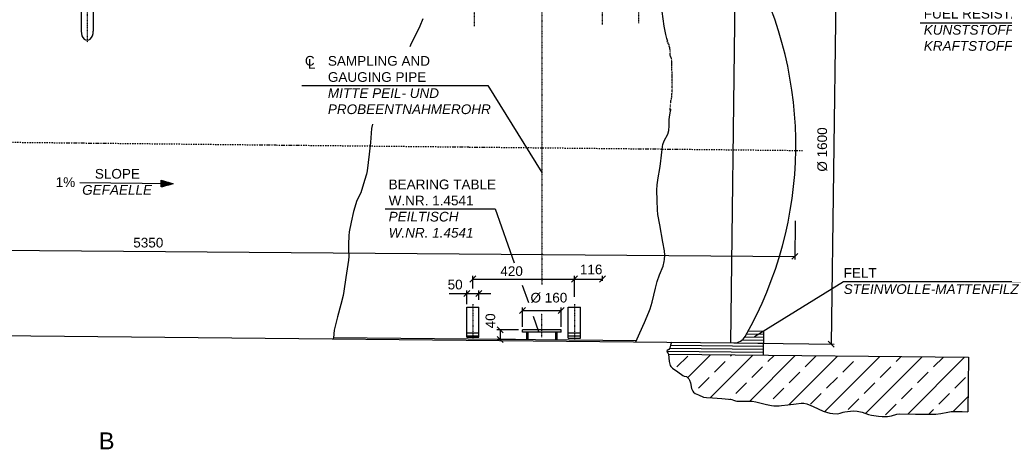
# Model space of a CAD drawing. Extents: x 214 to 10734, y 2453 to 10516.
# Tile 3 of 7: x 3094 to 7165, y 5206 to 6983. Entities that reach past the tile are written whole.
import ezdxf

# ---------------------------------------------------------------- set-up
doc = ezdxf.new("R2010")
doc.units = 0
doc.header["$MEASUREMENT"] = 0
doc.linetypes.add('DASHDOT', pattern=[1, 0.5, -0.25, 0, -0.25])
for name, color, linetype in [('2', 7, 'CONTINUOUS'), ('4', 7, 'CONTINUOUS'), ('41', 7, 'CONTINUOUS'), ('6', 7, 'CONTINUOUS'), ('8', 7, 'CONTINUOUS'), ('9', 7, 'CONTINUOUS'), ('Beschriftung', 7, 'CONTINUOUS')]:
    doc.layers.add(name, color=color, linetype=linetype)

# ---------------------------------------------------------------- blocks, each defined once
blk = doc.blocks.new('FPFEIL')
at = {"layer": '8', "color": 7, "linetype": 'Continuous'}
for p, q in [((-20.0001, 4.1491), (-15.4846, 4.1491)), ((-20.0001, 3.6991), (-13.805, 3.6991)), ((-20.0001, 2.3489), (-8.7667, 2.349)), ((-20.0001, 1.899), (-7.0874, 1.899)), ((-20.0001, 0.5493), (-2.049, 0.5489)), ((-20.0001, 0.0993), (-0.3699, 0.0989)), ((-20, 5.3591), (-20, -5.3595)), ((0, 0), (-20, 5.3591)), ((-20, -5.3595), (0, 0)), ((-19.9999, 5.0491), (-18.8438, 5.0492)), ((-19.9999, 4.5991), (-17.1638, 4.5991)), ((-19.9999, 3.249), (-12.1258, 3.249)), ((-19.9999, 2.799), (-10.4462, 2.799)), ((-19.9999, 1.4489), (-5.4078, 1.4489)), ((-19.9999, 0.9993), (-3.7287, 0.9989)), ((-20.0001, -1.2509), (-4.6684, -1.251)), ((-20.0001, -1.7009), (-6.3478, -1.701)), ((-20.0001, -3.0509), (-11.386, -3.0511)), ((-20.0001, -3.5009), (-13.0658, -3.5011)), ((-20.0001, -4.8511), (-18.1039, -4.8508)), ((-20.0001, -5.301), (-19.7834, -5.3008)), ((-19.9999, -0.3508), (-1.3096, -0.3509)), ((-19.9999, -0.8008), (-2.989, -0.8009)), ((-19.9999, -2.1509), (-8.0272, -2.151)), ((-19.9999, -2.6009), (-9.7066, -2.601)), ((-19.9999, -3.951), (-14.7447, -3.9507)), ((-19.9999, -4.401), (-16.4246, -4.4008))]:
    blk.add_line(p, q, dxfattribs=at)

msp = doc.modelspace()

# ---------------------------------------------------------------- hatches: boundary and pattern name
at = {"layer": '2', "linetype": 'Continuous'}
h = msp.add_hatch(dxfattribs=at)
h.set_pattern_fill('ANSI33', color=256, scale=500)
h.paths.add_polyline_path([(7017.3, 5586.1), (5776.2, 5598.5), (5779.6, 5568.9), (5784, 5552.2), (5786.2, 5548.1), (5792.5, 5541.3), (5815.3, 5526.6), (5835.3, 5510.9), (5841.5, 5508.5), (5852.8, 5506.1), (5860.3, 5497.2), (5863.2, 5492), (5867.7, 5480.8), (5872.1, 5457.4), (5877.2, 5446.4), (5880.5, 5441.5), (5887.2, 5436.2), (5900, 5430.6), (5921.2, 5421.7), (5933.7, 5419.3), (5959.1, 5418.4), (5997, 5416.2), (6038.3, 5411.7), (6045.2, 5409.5), (6054, 5405.6), (6058.7, 5404.8), (6090.7, 5405), (6122, 5405), (6137.6, 5401.7), (6181.1, 5390.5), (6201.8, 5386.9), (6212.3, 5386), (6233.4, 5385.9), (6243.9, 5386.7), (6269.2, 5389.4), (6303.7, 5393.8), (6325.3, 5396.3), (6336.1, 5396.1), (6349, 5393.1), (6374, 5382.7), (6416.4, 5363.7), (6443, 5355.6), (6456.5, 5353.3), (6476.6, 5352.6), (6486.2, 5354.5), (6502.6, 5360.1), (6539.8, 5364.3), (6556.9, 5363.7), (6576.6, 5359.2), (6602.7, 5350.3), (6616, 5347), (6645.2, 5342.8), (6659.9, 5341.6), (6681.8, 5341.4), (6698.1, 5344.7), (6719.8, 5351.3), (6730.8, 5352.6), (6797.8, 5350.4), (6881.4, 5350.4), (6902.7, 5353.1), (6930.8, 5359.5), (6945, 5361.5), (6975.8, 5362.7), (6991.2, 5362.3), (7014.4, 5360.4)])

# ---------------------------------------------------------------- linework, layer by layer
at = {"layer": '2', "color": 7, "linetype": 'DASHDOT', "ltscale": 5}
for p, q in [((5253.4, 7674.5), (5253.4, 5887.1)), ((4973.4, 7609.4), (4973.4, 6955.1)), ((5503.4, 6962.4), (5503.4, 7606.8)), ((5653.4, 6967.7), (5653.4, 7561.6)), ((3373.4, 7352.5), (3373.4, 6888.5)), ((4967.4, 5806.2), (4967.4, 5665.1)), ((5387.4, 5806.2), (5387.4, 5660.9)), ((5253.4, 5670.1), (5253.4, 5767.7))]:
    msp.add_line(p, q, dxfattribs=at)
at = {"layer": '2', "color": 7, "linetype": 'Continuous'}
for p, q in [((6053.4, 7245.9), (6032.3, 5646)), ((5173.4, 5689.5), (5173.4, 5699.5)), ((5333.4, 5699.5), (5173.4, 5699.5)), ((5333.4, 5689.5), (5333.4, 5699.5)), ((1187.8, 5694.4), (6047, 5645.8)), ((5643.6, 5654.8), (4391.6, 5667.4)), ((5333.4, 5689.5), (5173.4, 5689.5)), ((5190.4, 5659.4), (5190.4, 5689.5)), ((5196.4, 5659.3), (5196.4, 5689.5)), ((5310.4, 5658.2), (5310.4, 5689.5)), ((5316.4, 5658.1), (5316.4, 5689.5))]:
    msp.add_line(p, q, dxfattribs=at)
at = {"layer": '2', "color": 7, "linetype": 'DASHDOT', "ltscale": 10}
msp.add_line((903.1, 6498.3), (6330.1, 6441.6), dxfattribs=at)
at = {"layer": '2', "color": 7, "linetype": 'Continuous'}
for points in [[(5773.1, 6893), (5769.8, 6905.2), (5765.7, 6921.9), (5759.2, 6955.7), (5750.2, 7016.5)], [(4761.3, 6986.5), (4748.7, 6955.7), (4733.6, 6924.6), (4712.5, 6883.7), (4706.9, 6870.6)], [(5641.9, 5649.8), (5646.5, 5662.6), (5658.1, 5687.3), (5676.7, 5729.9), (5695.3, 5772.4), (5700.8, 5786), (5709.4, 5814.1), (5722.6, 5871.6), (5729.9, 5900), (5740, 5927.4), (5754.3, 5963.8), (5759.2, 5982.5), (5760.4, 5991.2), (5761, 6008.9), (5759.6, 6026.8), (5753.8, 6062.2), (5740.5, 6134), (5732.6, 6176.6), (5730.4, 6196), (5729.9, 6235.1), (5729, 6277.6), (5729.9, 6298.9), (5733.5, 6328.3), (5740.2, 6367.2), (5743.2, 6386.6), (5751.2, 6458.4), (5752.8, 6466.2), (5758.8, 6480.9), (5773.4, 6509.7), (5777.8, 6524.9), (5779, 6543.5), (5779.2, 6568.4), (5780.4, 6580.8), (5785.5, 6612.4)], [(4552.4, 6550.9), (4549.3, 6532.9), (4544, 6474.4), (4538.6, 6426.5), (4530.7, 6357.4), (4528, 6343.9), (4520, 6317.5), (4504.1, 6267), (4488.1, 6235.1), (4474.8, 6189.9), (4464.2, 6144.7), (4456.2, 6104.8), (4454.6, 6088), (4453.5, 6054.3), (4453.9, 6032.1), (4454.7, 6002.5), (4453.5, 5987.8), (4442.9, 5916), (4434.9, 5860.1), (4431.2, 5841.4), (4421.6, 5804.3), (4408.3, 5753.8), (4395, 5697.9), (4391.6, 5667.4), (4390.2, 5662.4)]]:
    msp.add_lwpolyline(points, dxfattribs=at)
at = {"layer": '2', "color": 7, "linetype": 'DASHDOT'}
msp.add_lwpolyline([(5784.6, 6607.1), (5785, 6605.7), (5783.2, 6610.7), (5783.2, 6612.4), (5783.2, 6614.1), (5783.2, 6615.8), (5783.2, 6620.8), (5785, 6625.9), (5785, 6629.3), (5785, 6632.6), (5786.7, 6634.3), (5786.7, 6636), (5786.7, 6641.1), (5786.7, 6644.4), (5786.7, 6646.1), (5786.7, 6649.5), (5788.4, 6651.2), (5788.4, 6654.5), (5788.4, 6657.9), (5790.2, 6659.6), (5790.2, 6663), (5790.2, 6669.7), (5790.2, 6674.8), (5791.9, 6681.5), (5791.9, 6686.6), (5791.9, 6691.6), (5791.9, 6696.7), (5791.9, 6701.7), (5791.9, 6706.8), (5791.9, 6716.9), (5791.9, 6722), (5791.9, 6730.4), (5791.9, 6737.1), (5791.9, 6743.9), (5791.9, 6754), (5791.9, 6759), (5791.9, 6764.1), (5790.2, 6770.8), (5790.2, 6774.2), (5790.2, 6779.3), (5790.2, 6782.6), (5790.2, 6784.3), (5790.2, 6787.7), (5790.2, 6791.1), (5790.2, 6794.4), (5790.2, 6799.5), (5790.2, 6802.9), (5790.2, 6807.9), (5790.2, 6811.3), (5790.2, 6814.7), (5788.4, 6818), (5788.4, 6821.4), (5788.4, 6824.8), (5786.7, 6828.1), (5785, 6829.8), (5785, 6833.2), (5783.2, 6836.6), (5783.2, 6839.9), (5783.2, 6841.6), (5783.2, 6843.3), (5783.2, 6846.7), (5783.2, 6848.4), (5783.2, 6850), (5783.2, 6853.4), (5783.2, 6856.8), (5783.2, 6858.5), (5781.5, 6860.2), (5781.5, 6863.5), (5781.5, 6865.2), (5781.5, 6868.6), (5779.7, 6872), (5779.7, 6875.3), (5779.7, 6877), (5779.7, 6878.7), (5778, 6880.4), (5776.3, 6882.1), (5774.5, 6883.8), (5774.5, 6885.4), (5774.5, 6887.1), (5772.8, 6890.5), (5771.1, 6890.5), (5771.1, 6892.2)], dxfattribs=at)
at = {"layer": '2', "color": 7, "linetype": 'Continuous'}
for centre, radius, start, end in [((4702.9, 6463.6), 1600, 330.3714, 28.1175), ((6047.7, 5698.8), 53, 269.2444, 330.3714)]:
    msp.add_arc(centre, radius, start, end, dxfattribs=at)
at = {"layer": '4', "color": 7, "linetype": 'Continuous'}
for p, q in [((6470, 7240.4), (6448.9, 5640.5)), ((6299.8, 6150.5), (6298.5, 5991.3)), ((6311.2, 6016.2), (6286, 5991.4)), ((4954.9, 5897.5), (4979.9, 5922.5)), ((4967.4, 5871.3), (4967.4, 5922.5)), ((4967.4, 5910), (5503.4, 5910)), ((5399.9, 5922.5), (5374.9, 5897.5)), ((5399.9, 5922.5), (5374.9, 5897.5)), ((5387.4, 5836.2), (5387.4, 5922.5)), ((5490.9, 5897.5), (5515.9, 5922.5)), ((5503.4, 5902.9), (5503.4, 5922.5)), ((4954.9, 5862.5), (4929.9, 5837.5)), ((4942.4, 5805.7), (4942.4, 5862.5)), ((4979.9, 5837.5), (5004.9, 5862.5)), ((4992.4, 5823.2), (4992.4, 5862.5)), ((4870, 5850), (5042.4, 5850)), ((5185.9, 5792.3), (5160.9, 5767.3)), ((5173.4, 5712), (5173.4, 5792.3)), ((5320.9, 5767.3), (5345.9, 5792.3)), ((5333.4, 5712), (5333.4, 5792.3)), ((5173.4, 5779.8), (5333.4, 5779.8)), ((5155.9, 5699.5), (5067.5, 5699.5)), ((5092.9, 5687), (5067.9, 5712)), ((5143.4, 5699.5), (5067.9, 5699.5)), ((5080.4, 5699.5), (5080.4, 5659.5)), ((5067.9, 5672), (5092.9, 5647)), ((5143.4, 5659.5), (5067.9, 5659.5)), ((6146.5, 5644.5), (6461.4, 5640.3)), ((6461.3, 5627.8), (6436.6, 5653.2))]:
    msp.add_line(p, q, dxfattribs=at)
at = {"layer": '4', "color": 7, "linetype": 'Continuous', "ltscale": 50}
msp.add_line((948.8, 6045.5), (6298.6, 6003.8), dxfattribs=at)
at = {"layer": '41', "linetype": 'Continuous', "ltscale": 150}
for p, q in [((3348.4, 7038.4), (3348.4, 6935.3)), ((3398.4, 7038.4), (3398.4, 6935.3))]:
    msp.add_line(p, q, dxfattribs=at)
at = {"layer": '41', "color": 7, "linetype": 'Continuous'}
for p, q in [((4942.4, 5669), (4942.4, 5793.2)), ((4992.4, 5669), (4992.4, 5793.2)), ((5362.4, 5665.3), (5362.4, 5793.2)), ((5412.4, 5665.3), (5412.4, 5793.2)), ((4942.4, 5687.9), (4992.4, 5687.9)), ((4942.4, 5675.2), (4992.4, 5675.2)), ((4942.4, 5669), (4992.4, 5669)), ((5362.4, 5687.9), (5412.4, 5687.9)), ((5362.4, 5675.2), (5412.4, 5675.2)), ((5362.4, 5665.3), (5412.4, 5665.3))]:
    msp.add_line(p, q, dxfattribs=at)
at = {"layer": '41', "linetype": 'Continuous', "ltscale": 150}
msp.add_ellipse((3373.4, 6935.3), major_axis=(0, 37.7), ratio=0.662471, start_param=1.570796, end_param=4.712389, dxfattribs=at)
at = {"layer": '6', "color": 7, "linetype": 'Continuous'}
for p, q in [((4261, 6710), (5030, 6710)), ((5030, 6710), (5253.4, 6350)), ((6132.5, 5672.9), (6500, 5900))]:
    msp.add_line(p, q, dxfattribs=at)
at = {"layer": '8', "linetype": 'Continuous'}
for p, q in [((6816.4, 6969.8), (7685.8, 6969.8)), ((3729.3, 6304.3), (3342.4, 6308.1))]:
    msp.add_line(p, q, dxfattribs=at)
at = {"layer": '8', "color": 7, "linetype": 'Continuous'}
for p, q in [((4605.8, 6200), (5060, 6200)), ((5060, 6200), (5139, 5977.2)), ((5171.9, 5884.2), (5197.3, 5812.6)), ((6500, 5900), (7233.2, 5900)), ((5217.3, 5756.1), (5239.5, 5693.6))]:
    msp.add_line(p, q, dxfattribs=at)
at = {"layer": '9', "color": 7, "linetype": 'Continuous'}
for p, q in [((4942.4, 5793.2), (4992.4, 5793.2)), ((5362.4, 5793.2), (5412.4, 5793.2)), ((6081.3, 5658), (6169.2, 5657.1)), ((6092.2, 5670.4), (6169.3, 5669.6)), ((6099.3, 5682.8), (6169.4, 5682.1)), ((6106.1, 5695.3), (6169.5, 5694.6)), ((6169.5, 5694.6), (6168.5, 5594.6)), ((5781.8, 5623.5), (6168.8, 5619.6)), ((5784.5, 5636), (6168.9, 5632.1)), ((6047, 5645.8), (6169, 5644.6)), ((5769.3, 5611.1), (6168.6, 5607.1)), ((5776.2, 5598.5), (7017.3, 5586.1)), ((7017.3, 5586.1), (7014.4, 5360.4))]:
    msp.add_line(p, q, dxfattribs=at)
msp.add_lwpolyline([(5789.2, 5648.4), (5787.1, 5644.3), (5784.5, 5636), (5781.8, 5623.5), (5777.9, 5618.9), (5770.8, 5614), (5769.3, 5611.1), (5770.9, 5607.1), (5775.1, 5601.6), (5776.2, 5598.5), (5779.6, 5568.9), (5784, 5552.2), (5786.2, 5548.1), (5792.5, 5541.3), (5815.3, 5526.6), (5835.3, 5510.9), (5841.5, 5508.5), (5850.4, 5506.6), (5854.3, 5504.3), (5860.3, 5497.2), (5863.2, 5492), (5867.7, 5480.8), (5872.1, 5457.4), (5877.2, 5446.4), (5880.5, 5441.5), (5887.2, 5436.2), (5900, 5430.6), (5921.2, 5421.7), (5933.7, 5419.3), (5959.1, 5418.4), (5997, 5416.2), (6038.3, 5411.7), (6045.2, 5409.5), (6054, 5405.6), (6058.7, 5404.8), (6090.7, 5405), (6122, 5405), (6137.6, 5401.7), (6181.1, 5390.5), (6201.8, 5386.9), (6212.3, 5386), (6233.4, 5385.9), (6243.9, 5386.7), (6269.2, 5389.4), (6303.7, 5393.8), (6325.3, 5396.3), (6336.1, 5396.1), (6349, 5393.1), (6374, 5382.7), (6416.4, 5363.7), (6443, 5355.6), (6456.5, 5353.3), (6476.6, 5352.6), (6486.2, 5354.5), (6499.1, 5358.9), (6505.6, 5360.4), (6539.8, 5364.3), (6556.9, 5363.7), (6576.6, 5359.2), (6602.7, 5350.3), (6616, 5347), (6645.2, 5342.8), (6659.9, 5341.6), (6681.8, 5341.4), (6698.1, 5344.7), (6719.8, 5351.3), (6730.8, 5352.6), (6797.8, 5350.4), (6881.4, 5350.4), (6902.7, 5353.1), (6930.8, 5359.5), (6945, 5361.5), (6975.8, 5362.7), (6991.2, 5362.3), (7014.4, 5360.4)], dxfattribs=at)

# ---------------------------------------------------------------- block references
at = {"layer": '8', "linetype": 'Continuous', "xscale": 2.499985, "yscale": -2.499985, "rotation": 359.426891}
msp.add_blockref('FPFEIL', (3729.3, 6304.3), dxfattribs=at)

# ---------------------------------------------------------------- texts
at = {"layer": '8', "linetype": 'Continuous', "insert": (6831.9, 7094.1), "char_height": 40, "width": 864.914, "attachment_point": 1}
msp.add_mtext('{\\fArial|b0|i0|c0|p34;EPOXYD RESIN MORTAR\\PFUEL RESISTANT\\P\\fArial|b0|i1|c0|p34;KUNSTSTOFF - MÖRTEL,\\PKRAFTSTOFFBESTÄNDIG}', dxfattribs=at)
at = {"layer": 'Beschriftung', "linetype": 'Continuous', "attachment_point": 1}
for s, insert, char_height, width in [('{\\fArial|b0|i0|c0|p34;C}', (4273.4, 6832.6), 40, 895.996), ('{\\fArial|b0|i0|c0|p34;L}', (4286.4, 6820.3), 40, 895.996), ('{\\fArial|b0|i0|c0|p34;SAMPLING AND\\PGAUGING PIPE\\P\\fArial|b0|i1|c0|p34;MITTE PEIL- UND\\PPROBEENTNAHMEROHR}', (4368.4, 6832.2), 40, 831.686), ('\\pi66.495;{\\fArial|b0|i0|c0|p34;SLOPE\\P\\pi13.971;\\fArial|b0|i1|c0|p34;GEFAELLE}', (3338.6, 6365.2), 40, 313.835), ('\\pi1.3161;{\\fArial|b0|i0|c0|p34;1%}', (3241.8, 6330.7), 40, 73.874), ('{\\fArial|b0|i0|c0|p34;BEARING TABLE\\PW.NR. 1.4541\\P\\fArial|b0|i1|c0|p34;PEILTISCH\\PW.NR. 1.4541}', (4619.6, 6321.3), 40, 895.996), ('{\\fArial|b0|i0|c0|p34;5350}', (3563.9, 6080.4), 40, 737.122), ('{\\fArial|b0|i0|c0|p34;420}', (5081.3, 5962.6), 40, 737.122), ('{\\fArial|b0|i0|c0|p34;116}', (5410.2, 5969.6), 40, 737.122), ('{\\fArial|b0|i0|c0|p34;FELT\\P\\fArial|b0|i1|c0|p34;STEINWOLLE-MATTENFILZ}', (6500.7, 5954.9), 40, 895.996), ('{\\fArial|b0|i0|c0|p34;50}', (4863.5, 5907), 40, 737.122), ('{\\fArial|b0|i0|c0|p34;%%c 160}', (5206, 5852.8), 40, 737.122), ('{\\fArial|b0|i0|c0|p34;B}', (3421.3, 5275.6), 70, 220.758)]:
    msp.add_mtext(s, dxfattribs=dict(at, insert=insert, char_height=char_height, width=width))
at = {"layer": 'Beschriftung', "linetype": 'Continuous', "char_height": 40, "width": 241.301, "attachment_point": 1, "rotation": 90}
for s, insert in [('{\\fArial|b0|i0|c0|p34;%%c 1600}', (6391.9, 6354)), ('{\\fArial|b0|i0|c0|p34;40}', (5020.1, 5705.8))]:
    msp.add_mtext(s, dxfattribs=dict(at, insert=insert))

doc.saveas('drawing.dxf')
